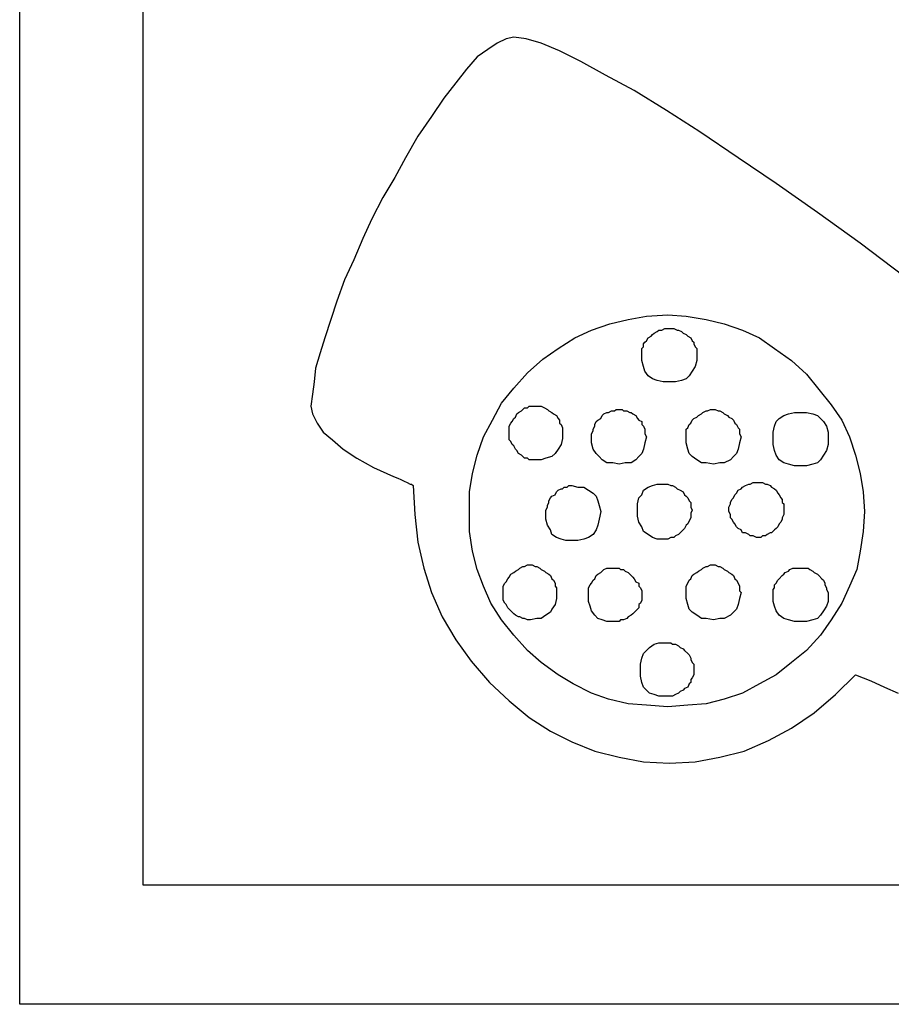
# Model space of a CAD drawing. Extents: x 0.6 to 26.5, y -0.4 to 2.
# Tile 4 of 11: x 13.5 to 14.7, y -0.3 to 1. Entities that reach past the tile are written whole.
import ezdxf

# ---------------------------------------------------------------- set-up
doc = ezdxf.new("R2010")
doc.units = 0

msp = doc.modelspace()

# ---------------------------------------------------------------- linework, layer by layer
at = {"color": 0}
for p, q in [((13.54883, -0.294922, 0.5), (13.54883, 1.941406, 0.5)), ((13.70703, -0.142578, 0.5), (13.70703, 1.777344, 0.5)), ((14.16016, 0.935547, 0.5), (14.14844, 0.927734, 0.5)), ((14.17188, 0.941406, 0.5), (14.16016, 0.935547, 0.5)), ((14.18164, 0.943359, 0.5), (14.17188, 0.941406, 0.5)), ((14.19727, 0.941406, 0.5), (14.18164, 0.943359, 0.5)), ((14.2168, 0.935547, 0.5), (14.19727, 0.941406, 0.5)), ((14.24023, 0.925781, 0.5), (14.2168, 0.935547, 0.5)), ((14.14844, 0.927734, 0.5), (14.13477, 0.917969, 0.5)), ((14.26758, 0.912109, 0.5), (14.24023, 0.925781, 0.5)), ((14.13477, 0.917969, 0.5), (14.12109, 0.902344, 0.5)), ((14.29883, 0.894531, 0.5), (14.26758, 0.912109, 0.5)), ((14.12109, 0.902344, 0.5), (14.10742, 0.884766, 0.5)), ((14.10742, 0.884766, 0.5), (14.0918, 0.865234, 0.5)), ((14.33594, 0.875, 0.5), (14.29883, 0.894531, 0.5)), ((14.37695, 0.849609, 0.5), (14.33594, 0.875, 0.5)), ((14.0918, 0.865234, 0.5), (14.07617, 0.841797, 0.5)), ((14.41992, 0.822266, 0.5), (14.37695, 0.849609, 0.5)), ((14.07617, 0.841797, 0.5), (14.05859, 0.816406, 0.5)), ((14.46875, 0.789063, 0.5), (14.41992, 0.822266, 0.5)), ((14.05859, 0.816406, 0.5), (14.04297, 0.789063, 0.5)), ((14.04297, 0.789063, 0.5), (14.0293, 0.763672, 0.5)), ((14.51758, 0.755859, 0.5), (14.46875, 0.789063, 0.5)), ((14.0293, 0.763672, 0.5), (14.01367, 0.738281, 0.5)), ((14.57031, 0.71875, 0.5), (14.51758, 0.755859, 0.5)), ((14.01367, 0.738281, 0.5), (14, 0.710938, 0.5)), ((14.625, 0.679688, 0.5), (14.57031, 0.71875, 0.5)), ((14, 0.710938, 0.5), (13.98828, 0.685547, 0.5)), ((13.98828, 0.685547, 0.5), (13.97656, 0.658203, 0.5)), ((14.68164, 0.636719, 0.5), (14.625, 0.679688, 0.5)), ((13.97656, 0.658203, 0.5), (13.96484, 0.632813, 0.5)), ((13.96484, 0.632813, 0.5), (13.95508, 0.605469, 0.5)), ((13.95508, 0.605469, 0.5), (13.94727, 0.582031, 0.5)), ((13.94727, 0.582031, 0.5), (13.93945, 0.558594, 0.5)), ((14.30469, 0.576172, 0.5), (14.32813, 0.582031, 0.5)), ((14.32813, 0.582031, 0.5), (14.35156, 0.585938, 0.5)), ((14.35156, 0.585938, 0.5), (14.37891, 0.587891, 0.5)), ((14.37891, 0.587891, 0.5), (14.40234, 0.585938, 0.5)), ((14.40234, 0.585938, 0.5), (14.42773, 0.582031, 0.5)), ((14.42773, 0.582031, 0.5), (14.45117, 0.576172, 0.5)), ((14.25977, 0.558594, 0.5), (14.28125, 0.568359, 0.5)), ((14.28125, 0.568359, 0.5), (14.30469, 0.576172, 0.5)), ((14.36523, 0.566406, 0.5), (14.36719, 0.568359, 0.5)), ((14.36719, 0.568359, 0.5), (14.37109, 0.568359, 0.5)), ((14.37109, 0.568359, 0.5), (14.375, 0.570313, 0.5)), ((14.375, 0.570313, 0.5), (14.37695, 0.570313, 0.5)), ((14.37695, 0.570313, 0.5), (14.38086, 0.570313, 0.5)), ((14.38086, 0.570313, 0.5), (14.38477, 0.570313, 0.5)), ((14.38477, 0.570313, 0.5), (14.38672, 0.570313, 0.5)), ((14.38672, 0.570313, 0.5), (14.39063, 0.568359, 0.5)), ((14.39063, 0.568359, 0.5), (14.39258, 0.568359, 0.5)), ((14.39258, 0.568359, 0.5), (14.39648, 0.566406, 0.5)), ((14.45117, 0.576172, 0.5), (14.47461, 0.568359, 0.5)), ((14.47461, 0.568359, 0.5), (14.49609, 0.558594, 0.5)), ((13.93945, 0.558594, 0.5), (13.93359, 0.539063, 0.5)), ((14.23828, 0.544922, 0.5), (14.25977, 0.558594, 0.5)), ((14.34961, 0.552734, 0.5), (14.35156, 0.554688, 0.5)), ((14.35156, 0.554688, 0.5), (14.35352, 0.558594, 0.5)), ((14.35352, 0.558594, 0.5), (14.35742, 0.560547, 0.5)), ((14.35742, 0.560547, 0.5), (14.35938, 0.5625, 0.5)), ((14.35938, 0.5625, 0.5), (14.36133, 0.564453, 0.5)), ((14.36133, 0.564453, 0.5), (14.36523, 0.566406, 0.5)), ((14.39648, 0.566406, 0.5), (14.39844, 0.564453, 0.5)), ((14.39844, 0.564453, 0.5), (14.40234, 0.5625, 0.5)), ((14.40234, 0.5625, 0.5), (14.4043, 0.560547, 0.5)), ((14.4043, 0.560547, 0.5), (14.4082, 0.558594, 0.5)), ((14.4082, 0.558594, 0.5), (14.41016, 0.554688, 0.5)), ((14.41016, 0.554688, 0.5), (14.41211, 0.552734, 0.5)), ((14.49609, 0.558594, 0.5), (14.51563, 0.544922, 0.5)), ((14.21875, 0.53125, 0.5), (14.23828, 0.544922, 0.5)), ((14.3457, 0.544922, 0.5), (14.34766, 0.546875, 0.5)), ((14.3457, 0.541016, 0.5), (14.3457, 0.544922, 0.5)), ((14.34766, 0.550781, 0.5), (14.34961, 0.552734, 0.5)), ((14.34766, 0.546875, 0.5), (14.34766, 0.550781, 0.5)), ((14.41211, 0.552734, 0.5), (14.41211, 0.550781, 0.5)), ((14.41211, 0.550781, 0.5), (14.41406, 0.546875, 0.5)), ((14.41406, 0.546875, 0.5), (14.41602, 0.544922, 0.5)), ((14.41602, 0.544922, 0.5), (14.41602, 0.541016, 0.5)), ((14.51563, 0.544922, 0.5), (14.53711, 0.529297, 0.5)), ((13.93359, 0.539063, 0.5), (13.92773, 0.519531, 0.5)), ((14.19922, 0.513672, 0.5), (14.21875, 0.53125, 0.5)), ((14.3457, 0.539063, 0.5), (14.3457, 0.541016, 0.5)), ((14.3457, 0.529297, 0.5), (14.3457, 0.539063, 0.5)), ((14.41602, 0.541016, 0.5), (14.41602, 0.539063, 0.5)), ((14.41602, 0.539063, 0.5), (14.41602, 0.529297, 0.5)), ((13.92773, 0.519531, 0.5), (13.92578, 0.501953, 0.5)), ((14.34766, 0.521484, 0.5), (14.3457, 0.529297, 0.5)), ((14.34961, 0.515625, 0.5), (14.34766, 0.521484, 0.5)), ((14.41406, 0.521484, 0.5), (14.41016, 0.515625, 0.5)), ((14.41602, 0.529297, 0.5), (14.41406, 0.521484, 0.5)), ((14.53711, 0.529297, 0.5), (14.55664, 0.511719, 0.5)), ((14.18164, 0.494141, 0.5), (14.19922, 0.513672, 0.5)), ((14.35352, 0.509766, 0.5), (14.34961, 0.515625, 0.5)), ((14.35938, 0.505859, 0.5), (14.35352, 0.509766, 0.5)), ((14.36523, 0.503906, 0.5), (14.35938, 0.505859, 0.5)), ((14.40234, 0.505859, 0.5), (14.39648, 0.503906, 0.5)), ((14.40625, 0.509766, 0.5), (14.40234, 0.505859, 0.5)), ((14.41016, 0.515625, 0.5), (14.40625, 0.509766, 0.5)), ((14.55664, 0.511719, 0.5), (14.57227, 0.492188, 0.5)), ((13.92578, 0.501953, 0.5), (13.92383, 0.486328, 0.5)), ((14.16602, 0.474609, 0.5), (14.18164, 0.494141, 0.5)), ((14.37305, 0.501953, 0.5), (14.36523, 0.503906, 0.5)), ((14.38086, 0.501953, 0.5), (14.37305, 0.501953, 0.5)), ((14.38867, 0.501953, 0.5), (14.38086, 0.501953, 0.5)), ((14.39648, 0.503906, 0.5), (14.38867, 0.501953, 0.5)), ((14.57227, 0.492188, 0.5), (14.58789, 0.472656, 0.5)), ((13.92383, 0.486328, 0.5), (13.92188, 0.470703, 0.5)), ((13.92188, 0.470703, 0.5), (13.92383, 0.460938, 0.5)), ((14.1543, 0.453125, 0.5), (14.16602, 0.474609, 0.5)), ((14.19141, 0.464844, 0.5), (14.19336, 0.466797, 0.5)), ((14.19336, 0.466797, 0.5), (14.19531, 0.46875, 0.5)), ((14.19531, 0.46875, 0.5), (14.19922, 0.46875, 0.5)), ((14.19922, 0.46875, 0.5), (14.20117, 0.470703, 0.5)), ((14.20117, 0.470703, 0.5), (14.20508, 0.470703, 0.5)), ((14.20508, 0.470703, 0.5), (14.20703, 0.470703, 0.5)), ((14.20703, 0.470703, 0.5), (14.21094, 0.470703, 0.5)), ((14.21094, 0.470703, 0.5), (14.21484, 0.470703, 0.5)), ((14.21484, 0.470703, 0.5), (14.2168, 0.470703, 0.5)), ((14.2168, 0.470703, 0.5), (14.2207, 0.46875, 0.5)), ((14.2207, 0.46875, 0.5), (14.22461, 0.466797, 0.5)), ((14.22461, 0.466797, 0.5), (14.22656, 0.464844, 0.5)), ((14.31055, 0.464844, 0.5), (14.3125, 0.466797, 0.5)), ((14.3125, 0.466797, 0.5), (14.31641, 0.466797, 0.5)), ((14.31641, 0.466797, 0.5), (14.32031, 0.466797, 0.5)), ((14.32031, 0.466797, 0.5), (14.32227, 0.464844, 0.5)), ((14.42969, 0.464844, 0.5), (14.43359, 0.466797, 0.5)), ((14.43359, 0.466797, 0.5), (14.4375, 0.466797, 0.5)), ((14.4375, 0.466797, 0.5), (14.43945, 0.466797, 0.5)), ((14.43945, 0.466797, 0.5), (14.44336, 0.464844, 0.5)), ((14.58789, 0.472656, 0.5), (14.60156, 0.453125, 0.5)), ((13.92383, 0.460938, 0.5), (13.92969, 0.449219, 0.5)), ((14.17969, 0.451172, 0.5), (14.18164, 0.455078, 0.5)), ((14.18164, 0.455078, 0.5), (14.18359, 0.457031, 0.5)), ((14.18359, 0.457031, 0.5), (14.18555, 0.460938, 0.5)), ((14.18555, 0.460938, 0.5), (14.1875, 0.462891, 0.5)), ((14.1875, 0.462891, 0.5), (14.19141, 0.464844, 0.5)), ((14.22656, 0.464844, 0.5), (14.23047, 0.462891, 0.5)), ((14.23047, 0.462891, 0.5), (14.23242, 0.460938, 0.5)), ((14.23242, 0.460938, 0.5), (14.23633, 0.458984, 0.5)), ((14.23633, 0.458984, 0.5), (14.23828, 0.455078, 0.5)), ((14.23828, 0.455078, 0.5), (14.24023, 0.453125, 0.5)), ((14.28906, 0.453125, 0.5), (14.29297, 0.455078, 0.5)), ((14.29297, 0.455078, 0.5), (14.29492, 0.458984, 0.5)), ((14.29492, 0.458984, 0.5), (14.29688, 0.460938, 0.5)), ((14.29688, 0.460938, 0.5), (14.30078, 0.462891, 0.5)), ((14.30078, 0.462891, 0.5), (14.30273, 0.462891, 0.5)), ((14.30273, 0.462891, 0.5), (14.30664, 0.464844, 0.5)), ((14.30664, 0.464844, 0.5), (14.31055, 0.464844, 0.5)), ((14.32227, 0.464844, 0.5), (14.32617, 0.464844, 0.5)), ((14.32617, 0.464844, 0.5), (14.33008, 0.462891, 0.5)), ((14.33008, 0.462891, 0.5), (14.33203, 0.462891, 0.5)), ((14.33203, 0.462891, 0.5), (14.33398, 0.460938, 0.5)), ((14.33398, 0.460938, 0.5), (14.33789, 0.458984, 0.5)), ((14.33789, 0.458984, 0.5), (14.33984, 0.455078, 0.5)), ((14.33984, 0.455078, 0.5), (14.3418, 0.453125, 0.5)), ((14.41016, 0.453125, 0.5), (14.41211, 0.455078, 0.5)), ((14.41211, 0.455078, 0.5), (14.41602, 0.457031, 0.5)), ((14.41602, 0.457031, 0.5), (14.41797, 0.458984, 0.5)), ((14.41797, 0.458984, 0.5), (14.42188, 0.460938, 0.5)), ((14.42188, 0.460938, 0.5), (14.42383, 0.462891, 0.5)), ((14.42383, 0.462891, 0.5), (14.42773, 0.464844, 0.5)), ((14.42773, 0.464844, 0.5), (14.42969, 0.464844, 0.5)), ((14.44336, 0.464844, 0.5), (14.44531, 0.464844, 0.5)), ((14.44531, 0.464844, 0.5), (14.44922, 0.462891, 0.5)), ((14.44922, 0.462891, 0.5), (14.45117, 0.460938, 0.5)), ((14.45117, 0.460938, 0.5), (14.45508, 0.458984, 0.5)), ((14.45508, 0.458984, 0.5), (14.45703, 0.457031, 0.5)), ((14.45703, 0.457031, 0.5), (14.46094, 0.455078, 0.5)), ((14.46094, 0.455078, 0.5), (14.46289, 0.453125, 0.5)), ((14.51758, 0.451172, 0.5), (14.52148, 0.455078, 0.5)), ((14.52148, 0.455078, 0.5), (14.52734, 0.458984, 0.5)), ((14.52734, 0.458984, 0.5), (14.5332, 0.460938, 0.5)), ((14.5332, 0.460938, 0.5), (14.54102, 0.462891, 0.5)), ((14.54102, 0.462891, 0.5), (14.54883, 0.462891, 0.5)), ((14.54883, 0.462891, 0.5), (14.55664, 0.462891, 0.5)), ((14.55664, 0.462891, 0.5), (14.56445, 0.460938, 0.5)), ((14.56445, 0.460938, 0.5), (14.57031, 0.458984, 0.5)), ((14.57031, 0.458984, 0.5), (14.57422, 0.455078, 0.5)), ((14.57422, 0.455078, 0.5), (14.57813, 0.451172, 0.5)), ((13.92969, 0.449219, 0.5), (13.9375, 0.4375, 0.5)), ((14.14258, 0.431641, 0.5), (14.1543, 0.453125, 0.5)), ((14.17578, 0.445313, 0.5), (14.17773, 0.449219, 0.5)), ((14.17578, 0.443359, 0.5), (14.17578, 0.445313, 0.5)), ((14.17578, 0.439453, 0.5), (14.17578, 0.443359, 0.5)), ((14.17773, 0.449219, 0.5), (14.17969, 0.451172, 0.5)), ((14.24023, 0.453125, 0.5), (14.24023, 0.449219, 0.5)), ((14.24023, 0.449219, 0.5), (14.24219, 0.447266, 0.5)), ((14.24219, 0.447266, 0.5), (14.24414, 0.443359, 0.5)), ((14.24414, 0.443359, 0.5), (14.24414, 0.441406, 0.5)), ((14.24414, 0.441406, 0.5), (14.24414, 0.4375, 0.5)), ((14.2832, 0.441406, 0.5), (14.28516, 0.445313, 0.5)), ((14.2832, 0.439453, 0.5), (14.2832, 0.441406, 0.5)), ((14.28516, 0.447266, 0.5), (14.28711, 0.451172, 0.5)), ((14.28516, 0.445313, 0.5), (14.28516, 0.447266, 0.5)), ((14.28711, 0.451172, 0.5), (14.28906, 0.453125, 0.5)), ((14.3418, 0.453125, 0.5), (14.3457, 0.451172, 0.5)), ((14.3457, 0.451172, 0.5), (14.3457, 0.447266, 0.5)), ((14.3457, 0.447266, 0.5), (14.34766, 0.445313, 0.5)), ((14.34766, 0.445313, 0.5), (14.34961, 0.441406, 0.5)), ((14.34961, 0.441406, 0.5), (14.34961, 0.439453, 0.5)), ((14.40234, 0.441406, 0.5), (14.4043, 0.443359, 0.5)), ((14.40234, 0.4375, 0.5), (14.40234, 0.441406, 0.5)), ((14.4043, 0.443359, 0.5), (14.40625, 0.447266, 0.5)), ((14.40625, 0.447266, 0.5), (14.4082, 0.449219, 0.5)), ((14.4082, 0.449219, 0.5), (14.41016, 0.453125, 0.5)), ((14.46289, 0.453125, 0.5), (14.46484, 0.449219, 0.5)), ((14.46484, 0.449219, 0.5), (14.4668, 0.447266, 0.5)), ((14.4668, 0.447266, 0.5), (14.46875, 0.443359, 0.5)), ((14.46875, 0.443359, 0.5), (14.4707, 0.441406, 0.5)), ((14.4707, 0.441406, 0.5), (14.4707, 0.4375, 0.5)), ((14.51367, 0.4375, 0.5), (14.51563, 0.445313, 0.5)), ((14.51563, 0.445313, 0.5), (14.51758, 0.451172, 0.5)), ((14.57813, 0.451172, 0.5), (14.58203, 0.445313, 0.5)), ((14.58203, 0.445313, 0.5), (14.58398, 0.4375, 0.5)), ((14.60156, 0.453125, 0.5), (14.61133, 0.431641, 0.5)), ((13.9375, 0.4375, 0.5), (13.94922, 0.427734, 0.5)), ((14.13477, 0.408203, 0.5), (14.14258, 0.431641, 0.5)), ((14.17578, 0.4375, 0.5), (14.17578, 0.439453, 0.5)), ((14.17578, 0.433594, 0.5), (14.17578, 0.4375, 0.5)), ((14.17578, 0.431641, 0.5), (14.17578, 0.433594, 0.5)), ((14.17578, 0.427734, 0.5), (14.17578, 0.431641, 0.5)), ((14.24414, 0.429688, 0.5), (14.24219, 0.421875, 0.5)), ((14.24414, 0.4375, 0.5), (14.24414, 0.429688, 0.5)), ((14.28125, 0.435547, 0.5), (14.2832, 0.439453, 0.5)), ((14.28125, 0.431641, 0.5), (14.28125, 0.435547, 0.5)), ((14.28125, 0.423828, 0.5), (14.28125, 0.431641, 0.5)), ((14.34961, 0.439453, 0.5), (14.34961, 0.435547, 0.5)), ((14.34961, 0.435547, 0.5), (14.35156, 0.431641, 0.5)), ((14.35156, 0.431641, 0.5), (14.34961, 0.423828, 0.5)), ((14.40234, 0.435547, 0.5), (14.40234, 0.4375, 0.5)), ((14.40234, 0.431641, 0.5), (14.40234, 0.435547, 0.5)), ((14.40234, 0.423828, 0.5), (14.40234, 0.431641, 0.5)), ((14.4707, 0.4375, 0.5), (14.4707, 0.435547, 0.5)), ((14.4707, 0.435547, 0.5), (14.47266, 0.431641, 0.5)), ((14.47266, 0.431641, 0.5), (14.4707, 0.423828, 0.5)), ((14.51367, 0.429688, 0.5), (14.51367, 0.4375, 0.5)), ((14.51367, 0.421875, 0.5), (14.51367, 0.429688, 0.5)), ((14.58398, 0.4375, 0.5), (14.58398, 0.429688, 0.5)), ((14.58398, 0.429688, 0.5), (14.58398, 0.421875, 0.5)), ((14.61133, 0.431641, 0.5), (14.61914, 0.408203, 0.5)), ((13.94922, 0.427734, 0.5), (13.96289, 0.416016, 0.5)), ((13.96289, 0.416016, 0.5), (13.98047, 0.404297, 0.5)), ((14.17773, 0.425781, 0.5), (14.17578, 0.427734, 0.5)), ((14.17969, 0.421875, 0.5), (14.17773, 0.425781, 0.5)), ((14.18164, 0.419922, 0.5), (14.17969, 0.421875, 0.5)), ((14.18359, 0.416016, 0.5), (14.18164, 0.419922, 0.5)), ((14.18555, 0.414063, 0.5), (14.18359, 0.416016, 0.5)), ((14.23828, 0.416016, 0.5), (14.23438, 0.410156, 0.5)), ((14.24219, 0.421875, 0.5), (14.23828, 0.416016, 0.5)), ((14.2832, 0.416016, 0.5), (14.28125, 0.423828, 0.5)), ((14.28711, 0.410156, 0.5), (14.2832, 0.416016, 0.5)), ((14.34766, 0.416016, 0.5), (14.3457, 0.410156, 0.5)), ((14.34961, 0.423828, 0.5), (14.34766, 0.416016, 0.5)), ((14.4043, 0.416016, 0.5), (14.40234, 0.423828, 0.5)), ((14.40625, 0.410156, 0.5), (14.4043, 0.416016, 0.5)), ((14.46875, 0.416016, 0.5), (14.4668, 0.410156, 0.5)), ((14.4707, 0.423828, 0.5), (14.46875, 0.416016, 0.5)), ((14.51563, 0.414063, 0.5), (14.51367, 0.421875, 0.5)), ((14.58398, 0.421875, 0.5), (14.58203, 0.414063, 0.5)), ((13.98047, 0.404297, 0.5), (14.00195, 0.392578, 0.5)), ((14.12891, 0.384766, 0.5), (14.13477, 0.408203, 0.5)), ((14.1875, 0.410156, 0.5), (14.18555, 0.414063, 0.5)), ((14.19141, 0.408203, 0.5), (14.1875, 0.410156, 0.5)), ((14.19336, 0.40625, 0.5), (14.19141, 0.408203, 0.5)), ((14.19531, 0.404297, 0.5), (14.19336, 0.40625, 0.5)), ((14.19922, 0.404297, 0.5), (14.19531, 0.404297, 0.5)), ((14.20117, 0.402344, 0.5), (14.19922, 0.404297, 0.5)), ((14.22266, 0.404297, 0.5), (14.2168, 0.402344, 0.5)), ((14.23047, 0.40625, 0.5), (14.22266, 0.404297, 0.5)), ((14.23438, 0.410156, 0.5), (14.23047, 0.40625, 0.5)), ((14.29102, 0.40625, 0.5), (14.28711, 0.410156, 0.5)), ((14.29492, 0.402344, 0.5), (14.29102, 0.40625, 0.5)), ((14.3418, 0.40625, 0.5), (14.33789, 0.402344, 0.5)), ((14.3457, 0.410156, 0.5), (14.3418, 0.40625, 0.5)), ((14.41016, 0.40625, 0.5), (14.40625, 0.410156, 0.5)), ((14.41602, 0.402344, 0.5), (14.41016, 0.40625, 0.5)), ((14.46289, 0.40625, 0.5), (14.45898, 0.402344, 0.5)), ((14.4668, 0.410156, 0.5), (14.46289, 0.40625, 0.5)), ((14.51758, 0.408203, 0.5), (14.51563, 0.414063, 0.5)), ((14.52148, 0.402344, 0.5), (14.51758, 0.408203, 0.5)), ((14.57813, 0.408203, 0.5), (14.57422, 0.402344, 0.5)), ((14.58203, 0.414063, 0.5), (14.57813, 0.408203, 0.5)), ((14.61914, 0.408203, 0.5), (14.625, 0.384766, 0.5)), ((14.00195, 0.392578, 0.5), (14.02734, 0.380859, 0.5)), ((14.20508, 0.402344, 0.5), (14.20117, 0.402344, 0.5)), ((14.20703, 0.402344, 0.5), (14.20508, 0.402344, 0.5)), ((14.2168, 0.402344, 0.5), (14.20703, 0.402344, 0.5)), ((14.30078, 0.398438, 0.5), (14.29492, 0.402344, 0.5)), ((14.30859, 0.398438, 0.5), (14.30078, 0.398438, 0.5)), ((14.31641, 0.396484, 0.5), (14.30859, 0.398438, 0.5)), ((14.32422, 0.398438, 0.5), (14.31641, 0.396484, 0.5)), ((14.33203, 0.398438, 0.5), (14.32422, 0.398438, 0.5)), ((14.33789, 0.402344, 0.5), (14.33203, 0.398438, 0.5)), ((14.42188, 0.398438, 0.5), (14.41602, 0.402344, 0.5)), ((14.42773, 0.398438, 0.5), (14.42188, 0.398438, 0.5)), ((14.4375, 0.396484, 0.5), (14.42773, 0.398438, 0.5)), ((14.44531, 0.398438, 0.5), (14.4375, 0.396484, 0.5)), ((14.45117, 0.398438, 0.5), (14.44531, 0.398438, 0.5)), ((14.45898, 0.402344, 0.5), (14.45117, 0.398438, 0.5)), ((14.52734, 0.398438, 0.5), (14.52148, 0.402344, 0.5)), ((14.5332, 0.396484, 0.5), (14.52734, 0.398438, 0.5)), ((14.54102, 0.394531, 0.5), (14.5332, 0.396484, 0.5)), ((14.54883, 0.394531, 0.5), (14.54102, 0.394531, 0.5)), ((14.55664, 0.394531, 0.5), (14.54883, 0.394531, 0.5)), ((14.56445, 0.396484, 0.5), (14.55664, 0.394531, 0.5)), ((14.57031, 0.398438, 0.5), (14.56445, 0.396484, 0.5)), ((14.57422, 0.402344, 0.5), (14.57031, 0.398438, 0.5)), ((14.02734, 0.380859, 0.5), (14.0332, 0.378906, 0.5)), ((14.0332, 0.378906, 0.5), (14.03711, 0.376953, 0.5)), ((14.125, 0.361328, 0.5), (14.12891, 0.384766, 0.5)), ((14.625, 0.384766, 0.5), (14.62891, 0.361328, 0.5)), ((14.03711, 0.376953, 0.5), (14.04102, 0.375, 0.5)), ((14.04102, 0.375, 0.5), (14.04492, 0.373047, 0.5)), ((14.04492, 0.373047, 0.5), (14.04883, 0.371094, 0.5)), ((14.04883, 0.371094, 0.5), (14.05078, 0.371094, 0.5)), ((14.05078, 0.371094, 0.5), (14.05273, 0.369141, 0.5)), ((14.05273, 0.369141, 0.5), (14.05469, 0.332031, 0.5)), ((14.05273, 0.369141, 0.5), (14.05273, 0.369141, 0.5)), ((14.24414, 0.365234, 0.5), (14.24609, 0.367188, 0.5)), ((14.24609, 0.367188, 0.5), (14.25, 0.367188, 0.5)), ((14.25, 0.367188, 0.5), (14.25195, 0.369141, 0.5)), ((14.25195, 0.369141, 0.5), (14.25586, 0.369141, 0.5)), ((14.25586, 0.369141, 0.5), (14.26367, 0.367188, 0.5)), ((14.26367, 0.367188, 0.5), (14.27148, 0.367188, 0.5)), ((14.27148, 0.367188, 0.5), (14.27734, 0.363281, 0.5)), ((14.34766, 0.363281, 0.5), (14.35352, 0.367188, 0.5)), ((14.35352, 0.367188, 0.5), (14.35938, 0.369141, 0.5)), ((14.35938, 0.369141, 0.5), (14.36523, 0.371094, 0.5)), ((14.36523, 0.371094, 0.5), (14.37305, 0.371094, 0.5)), ((14.37305, 0.371094, 0.5), (14.37695, 0.371094, 0.5)), ((14.37695, 0.371094, 0.5), (14.37891, 0.371094, 0.5)), ((14.37891, 0.371094, 0.5), (14.38281, 0.369141, 0.5)), ((14.38281, 0.369141, 0.5), (14.38477, 0.369141, 0.5)), ((14.38477, 0.369141, 0.5), (14.38867, 0.367188, 0.5)), ((14.38867, 0.367188, 0.5), (14.39063, 0.365234, 0.5)), ((14.47266, 0.365234, 0.5), (14.47461, 0.367188, 0.5)), ((14.47461, 0.367188, 0.5), (14.47852, 0.369141, 0.5)), ((14.47852, 0.369141, 0.5), (14.48242, 0.371094, 0.5)), ((14.48242, 0.371094, 0.5), (14.48438, 0.371094, 0.5)), ((14.48438, 0.371094, 0.5), (14.48828, 0.373047, 0.5)), ((14.48828, 0.373047, 0.5), (14.49219, 0.373047, 0.5)), ((14.49219, 0.373047, 0.5), (14.49609, 0.373047, 0.5)), ((14.49609, 0.373047, 0.5), (14.49805, 0.373047, 0.5)), ((14.49805, 0.373047, 0.5), (14.5, 0.373047, 0.5)), ((14.5, 0.373047, 0.5), (14.50391, 0.371094, 0.5)), ((14.50391, 0.371094, 0.5), (14.50586, 0.371094, 0.5)), ((14.50586, 0.371094, 0.5), (14.50977, 0.369141, 0.5)), ((14.50977, 0.369141, 0.5), (14.51172, 0.367188, 0.5)), ((14.51172, 0.367188, 0.5), (14.51563, 0.365234, 0.5)), ((14.125, 0.335938, 0.5), (14.125, 0.361328, 0.5)), ((14.22656, 0.349609, 0.5), (14.22852, 0.353516, 0.5)), ((14.22852, 0.353516, 0.5), (14.23047, 0.355469, 0.5)), ((14.23047, 0.355469, 0.5), (14.23438, 0.357422, 0.5)), ((14.23438, 0.357422, 0.5), (14.23633, 0.361328, 0.5)), ((14.23633, 0.361328, 0.5), (14.23828, 0.363281, 0.5)), ((14.23828, 0.363281, 0.5), (14.24219, 0.365234, 0.5)), ((14.24219, 0.365234, 0.5), (14.24414, 0.365234, 0.5)), ((14.27734, 0.363281, 0.5), (14.2832, 0.359375, 0.5)), ((14.2832, 0.359375, 0.5), (14.28711, 0.355469, 0.5)), ((14.28711, 0.355469, 0.5), (14.28906, 0.349609, 0.5)), ((14.33984, 0.345703, 0.5), (14.3418, 0.353516, 0.5)), ((14.3418, 0.353516, 0.5), (14.3457, 0.357422, 0.5)), ((14.3457, 0.357422, 0.5), (14.34766, 0.363281, 0.5)), ((14.39063, 0.365234, 0.5), (14.39453, 0.363281, 0.5)), ((14.39453, 0.363281, 0.5), (14.39844, 0.361328, 0.5)), ((14.39844, 0.361328, 0.5), (14.40039, 0.357422, 0.5)), ((14.40039, 0.357422, 0.5), (14.40234, 0.355469, 0.5)), ((14.40234, 0.355469, 0.5), (14.4043, 0.353516, 0.5)), ((14.4043, 0.353516, 0.5), (14.40625, 0.349609, 0.5)), ((14.46094, 0.351563, 0.5), (14.46289, 0.353516, 0.5)), ((14.46289, 0.353516, 0.5), (14.46484, 0.357422, 0.5)), ((14.46484, 0.357422, 0.5), (14.4668, 0.359375, 0.5)), ((14.4668, 0.359375, 0.5), (14.46875, 0.363281, 0.5)), ((14.46875, 0.363281, 0.5), (14.47266, 0.365234, 0.5)), ((14.51563, 0.365234, 0.5), (14.51758, 0.363281, 0.5)), ((14.51758, 0.363281, 0.5), (14.51953, 0.359375, 0.5)), ((14.51953, 0.359375, 0.5), (14.52148, 0.357422, 0.5)), ((14.52148, 0.357422, 0.5), (14.52344, 0.353516, 0.5)), ((14.52344, 0.353516, 0.5), (14.52539, 0.351563, 0.5)), ((14.62891, 0.361328, 0.5), (14.63086, 0.335938, 0.5)), ((14.22266, 0.337891, 0.5), (14.22461, 0.341797, 0.5)), ((14.22461, 0.34375, 0.5), (14.22656, 0.347656, 0.5)), ((14.22461, 0.341797, 0.5), (14.22461, 0.34375, 0.5)), ((14.22656, 0.347656, 0.5), (14.22656, 0.349609, 0.5)), ((14.28906, 0.349609, 0.5), (14.29102, 0.34375, 0.5)), ((14.29102, 0.34375, 0.5), (14.29297, 0.335938, 0.5)), ((14.33984, 0.337891, 0.5), (14.33984, 0.345703, 0.5)), ((14.40625, 0.349609, 0.5), (14.4082, 0.347656, 0.5)), ((14.4082, 0.347656, 0.5), (14.4082, 0.34375, 0.5)), ((14.4082, 0.34375, 0.5), (14.4082, 0.341797, 0.5)), ((14.4082, 0.341797, 0.5), (14.41016, 0.337891, 0.5)), ((14.45703, 0.341797, 0.5), (14.45898, 0.345703, 0.5)), ((14.45703, 0.337891, 0.5), (14.45703, 0.341797, 0.5)), ((14.45898, 0.347656, 0.5), (14.46094, 0.351563, 0.5)), ((14.45898, 0.345703, 0.5), (14.45898, 0.347656, 0.5)), ((14.52539, 0.351563, 0.5), (14.52539, 0.347656, 0.5)), ((14.52539, 0.347656, 0.5), (14.52734, 0.345703, 0.5)), ((14.52734, 0.345703, 0.5), (14.52734, 0.341797, 0.5)), ((14.52734, 0.341797, 0.5), (14.52734, 0.337891, 0.5)), ((14.05469, 0.332031, 0.5), (14.05859, 0.296875, 0.5)), ((14.125, 0.310547, 0.5), (14.125, 0.335938, 0.5)), ((14.22266, 0.335938, 0.5), (14.22266, 0.337891, 0.5)), ((14.22266, 0.326172, 0.5), (14.22266, 0.335938, 0.5)), ((14.29297, 0.335938, 0.5), (14.29102, 0.326172, 0.5)), ((14.33984, 0.330078, 0.5), (14.33984, 0.337891, 0.5)), ((14.3418, 0.322266, 0.5), (14.33984, 0.330078, 0.5)), ((14.4082, 0.328125, 0.5), (14.40625, 0.324219, 0.5)), ((14.41016, 0.337891, 0.5), (14.4082, 0.333984, 0.5)), ((14.4082, 0.333984, 0.5), (14.4082, 0.330078, 0.5)), ((14.4082, 0.330078, 0.5), (14.4082, 0.328125, 0.5)), ((14.45703, 0.335938, 0.5), (14.45703, 0.337891, 0.5)), ((14.45898, 0.332031, 0.5), (14.45703, 0.335938, 0.5)), ((14.45898, 0.328125, 0.5), (14.45898, 0.332031, 0.5)), ((14.46094, 0.326172, 0.5), (14.45898, 0.328125, 0.5)), ((14.52734, 0.332031, 0.5), (14.52539, 0.328125, 0.5)), ((14.52539, 0.328125, 0.5), (14.52539, 0.326172, 0.5)), ((14.52734, 0.337891, 0.5), (14.52734, 0.335938, 0.5)), ((14.52734, 0.335938, 0.5), (14.52734, 0.332031, 0.5)), ((14.63086, 0.335938, 0.5), (14.62891, 0.310547, 0.5)), ((14.22461, 0.318359, 0.5), (14.22266, 0.326172, 0.5)), ((14.22852, 0.3125, 0.5), (14.22461, 0.318359, 0.5)), ((14.28906, 0.318359, 0.5), (14.28711, 0.3125, 0.5)), ((14.29102, 0.326172, 0.5), (14.28906, 0.318359, 0.5)), ((14.3457, 0.316406, 0.5), (14.3418, 0.322266, 0.5)), ((14.34766, 0.310547, 0.5), (14.3457, 0.316406, 0.5)), ((14.40234, 0.318359, 0.5), (14.40039, 0.314453, 0.5)), ((14.4043, 0.320313, 0.5), (14.40234, 0.318359, 0.5)), ((14.40625, 0.324219, 0.5), (14.4043, 0.320313, 0.5)), ((14.46289, 0.322266, 0.5), (14.46094, 0.326172, 0.5)), ((14.46484, 0.320313, 0.5), (14.46289, 0.322266, 0.5)), ((14.4668, 0.316406, 0.5), (14.46484, 0.320313, 0.5)), ((14.46875, 0.314453, 0.5), (14.4668, 0.316406, 0.5)), ((14.51953, 0.316406, 0.5), (14.51758, 0.314453, 0.5)), ((14.52148, 0.320313, 0.5), (14.51953, 0.316406, 0.5)), ((14.52344, 0.322266, 0.5), (14.52148, 0.320313, 0.5)), ((14.52539, 0.326172, 0.5), (14.52344, 0.322266, 0.5)), ((14.12891, 0.285156, 0.5), (14.125, 0.310547, 0.5)), ((14.23047, 0.306641, 0.5), (14.22852, 0.3125, 0.5)), ((14.23633, 0.302734, 0.5), (14.23047, 0.306641, 0.5)), ((14.24219, 0.300781, 0.5), (14.23633, 0.302734, 0.5)), ((14.27734, 0.302734, 0.5), (14.27148, 0.300781, 0.5)), ((14.2832, 0.306641, 0.5), (14.27734, 0.302734, 0.5)), ((14.28711, 0.3125, 0.5), (14.2832, 0.306641, 0.5)), ((14.35352, 0.306641, 0.5), (14.34766, 0.310547, 0.5)), ((14.35938, 0.302734, 0.5), (14.35352, 0.306641, 0.5)), ((14.36523, 0.300781, 0.5), (14.35938, 0.302734, 0.5)), ((14.38281, 0.302734, 0.5), (14.37891, 0.300781, 0.5)), ((14.38672, 0.302734, 0.5), (14.38281, 0.302734, 0.5)), ((14.38867, 0.304688, 0.5), (14.38672, 0.302734, 0.5)), ((14.39258, 0.306641, 0.5), (14.38867, 0.304688, 0.5)), ((14.39453, 0.308594, 0.5), (14.39258, 0.306641, 0.5)), ((14.39844, 0.3125, 0.5), (14.39453, 0.308594, 0.5)), ((14.40039, 0.314453, 0.5), (14.39844, 0.3125, 0.5)), ((14.47266, 0.3125, 0.5), (14.46875, 0.314453, 0.5)), ((14.47461, 0.308594, 0.5), (14.47266, 0.3125, 0.5)), ((14.47852, 0.308594, 0.5), (14.47461, 0.308594, 0.5)), ((14.48242, 0.306641, 0.5), (14.47852, 0.308594, 0.5)), ((14.48438, 0.304688, 0.5), (14.48242, 0.306641, 0.5)), ((14.48828, 0.304688, 0.5), (14.48438, 0.304688, 0.5)), ((14.49219, 0.302734, 0.5), (14.48828, 0.304688, 0.5)), ((14.49609, 0.302734, 0.5), (14.49219, 0.302734, 0.5)), ((14.49805, 0.302734, 0.5), (14.49609, 0.302734, 0.5)), ((14.5, 0.304688, 0.5), (14.49805, 0.302734, 0.5)), ((14.50391, 0.304688, 0.5), (14.5, 0.304688, 0.5)), ((14.50586, 0.306641, 0.5), (14.50391, 0.304688, 0.5)), ((14.50977, 0.308594, 0.5), (14.50586, 0.306641, 0.5)), ((14.51172, 0.308594, 0.5), (14.50977, 0.308594, 0.5)), ((14.51563, 0.3125, 0.5), (14.51172, 0.308594, 0.5)), ((14.51758, 0.314453, 0.5), (14.51563, 0.3125, 0.5)), ((14.62891, 0.310547, 0.5), (14.625, 0.285156, 0.5)), ((14.05859, 0.296875, 0.5), (14.06641, 0.263672, 0.5)), ((14.24805, 0.298828, 0.5), (14.24219, 0.300781, 0.5)), ((14.25586, 0.298828, 0.5), (14.24805, 0.298828, 0.5)), ((14.26367, 0.298828, 0.5), (14.25586, 0.298828, 0.5)), ((14.27148, 0.300781, 0.5), (14.26367, 0.298828, 0.5)), ((14.37305, 0.300781, 0.5), (14.36523, 0.300781, 0.5)), ((14.37695, 0.300781, 0.5), (14.37305, 0.300781, 0.5)), ((14.37891, 0.300781, 0.5), (14.37695, 0.300781, 0.5)), ((14.13477, 0.261719, 0.5), (14.12891, 0.285156, 0.5)), ((14.625, 0.285156, 0.5), (14.62109, 0.261719, 0.5)), ((14.18945, 0.263672, 0.5), (14.19336, 0.265625, 0.5)), ((14.19336, 0.265625, 0.5), (14.19531, 0.265625, 0.5)), ((14.19531, 0.265625, 0.5), (14.19922, 0.267578, 0.5)), ((14.19922, 0.267578, 0.5), (14.20313, 0.267578, 0.5)), ((14.20313, 0.267578, 0.5), (14.20508, 0.267578, 0.5)), ((14.20508, 0.267578, 0.5), (14.20898, 0.265625, 0.5)), ((14.20898, 0.265625, 0.5), (14.21094, 0.265625, 0.5)), ((14.21094, 0.265625, 0.5), (14.21484, 0.263672, 0.5)), ((14.42383, 0.263672, 0.5), (14.42773, 0.265625, 0.5)), ((14.42773, 0.265625, 0.5), (14.42969, 0.265625, 0.5)), ((14.42969, 0.265625, 0.5), (14.43359, 0.267578, 0.5)), ((14.43359, 0.267578, 0.5), (14.4375, 0.267578, 0.5)), ((14.4375, 0.267578, 0.5), (14.43945, 0.267578, 0.5)), ((14.43945, 0.267578, 0.5), (14.44336, 0.265625, 0.5)), ((14.44336, 0.265625, 0.5), (14.44531, 0.265625, 0.5)), ((14.44531, 0.265625, 0.5), (14.44922, 0.263672, 0.5)), ((14.06641, 0.263672, 0.5), (14.07617, 0.232422, 0.5)), ((14.14258, 0.240234, 0.5), (14.13477, 0.261719, 0.5)), ((14.17578, 0.251953, 0.5), (14.17773, 0.255859, 0.5)), ((14.17773, 0.255859, 0.5), (14.18164, 0.257813, 0.5)), ((14.18164, 0.257813, 0.5), (14.18359, 0.259766, 0.5)), ((14.18359, 0.259766, 0.5), (14.1875, 0.261719, 0.5)), ((14.1875, 0.261719, 0.5), (14.18945, 0.263672, 0.5)), ((14.21484, 0.263672, 0.5), (14.2168, 0.261719, 0.5)), ((14.2168, 0.261719, 0.5), (14.2207, 0.259766, 0.5)), ((14.2207, 0.259766, 0.5), (14.22266, 0.257813, 0.5)), ((14.22266, 0.257813, 0.5), (14.22656, 0.255859, 0.5)), ((14.22656, 0.255859, 0.5), (14.22852, 0.253906, 0.5)), ((14.22852, 0.253906, 0.5), (14.23047, 0.25, 0.5)), ((14.28516, 0.25, 0.5), (14.28711, 0.253906, 0.5)), ((14.28711, 0.253906, 0.5), (14.28906, 0.255859, 0.5)), ((14.28906, 0.255859, 0.5), (14.29297, 0.257813, 0.5)), ((14.29297, 0.257813, 0.5), (14.29492, 0.259766, 0.5)), ((14.29492, 0.259766, 0.5), (14.29688, 0.261719, 0.5)), ((14.29688, 0.261719, 0.5), (14.30078, 0.263672, 0.5)), ((14.30078, 0.263672, 0.5), (14.30273, 0.263672, 0.5)), ((14.30273, 0.263672, 0.5), (14.30664, 0.263672, 0.5)), ((14.30664, 0.263672, 0.5), (14.30859, 0.263672, 0.5)), ((14.30859, 0.263672, 0.5), (14.3125, 0.263672, 0.5)), ((14.3125, 0.263672, 0.5), (14.31641, 0.263672, 0.5)), ((14.31641, 0.263672, 0.5), (14.31836, 0.261719, 0.5)), ((14.31836, 0.261719, 0.5), (14.32227, 0.261719, 0.5)), ((14.32227, 0.261719, 0.5), (14.32422, 0.259766, 0.5)), ((14.32422, 0.259766, 0.5), (14.32813, 0.257813, 0.5)), ((14.32813, 0.257813, 0.5), (14.33008, 0.255859, 0.5)), ((14.33008, 0.255859, 0.5), (14.33398, 0.251953, 0.5)), ((14.4082, 0.25, 0.5), (14.41016, 0.253906, 0.5)), ((14.41016, 0.253906, 0.5), (14.41211, 0.255859, 0.5)), ((14.41211, 0.255859, 0.5), (14.41602, 0.257813, 0.5)), ((14.41602, 0.257813, 0.5), (14.41797, 0.259766, 0.5)), ((14.41797, 0.259766, 0.5), (14.42188, 0.261719, 0.5)), ((14.42188, 0.261719, 0.5), (14.42383, 0.263672, 0.5)), ((14.44922, 0.263672, 0.5), (14.45117, 0.261719, 0.5)), ((14.45117, 0.261719, 0.5), (14.45508, 0.259766, 0.5)), ((14.45508, 0.259766, 0.5), (14.45703, 0.257813, 0.5)), ((14.45703, 0.257813, 0.5), (14.46094, 0.255859, 0.5)), ((14.46094, 0.255859, 0.5), (14.46289, 0.253906, 0.5)), ((14.46289, 0.253906, 0.5), (14.46484, 0.25, 0.5)), ((14.52148, 0.25, 0.5), (14.52539, 0.253906, 0.5)), ((14.52539, 0.253906, 0.5), (14.52734, 0.255859, 0.5)), ((14.52734, 0.255859, 0.5), (14.5293, 0.257813, 0.5)), ((14.5293, 0.257813, 0.5), (14.5332, 0.259766, 0.5)), ((14.5332, 0.259766, 0.5), (14.53516, 0.261719, 0.5)), ((14.53516, 0.261719, 0.5), (14.53906, 0.263672, 0.5)), ((14.53906, 0.263672, 0.5), (14.54297, 0.263672, 0.5)), ((14.54297, 0.263672, 0.5), (14.54492, 0.263672, 0.5)), ((14.54492, 0.263672, 0.5), (14.54883, 0.263672, 0.5)), ((14.54883, 0.263672, 0.5), (14.55078, 0.263672, 0.5)), ((14.55078, 0.263672, 0.5), (14.55469, 0.263672, 0.5)), ((14.55469, 0.263672, 0.5), (14.55859, 0.263672, 0.5)), ((14.55859, 0.263672, 0.5), (14.56055, 0.261719, 0.5)), ((14.56055, 0.261719, 0.5), (14.56445, 0.259766, 0.5)), ((14.56445, 0.259766, 0.5), (14.56641, 0.257813, 0.5)), ((14.56641, 0.257813, 0.5), (14.57031, 0.255859, 0.5)), ((14.57031, 0.255859, 0.5), (14.57227, 0.253906, 0.5)), ((14.57227, 0.253906, 0.5), (14.57617, 0.25, 0.5)), ((14.62109, 0.261719, 0.5), (14.61133, 0.240234, 0.5)), ((14.15234, 0.21875, 0.5), (14.14258, 0.240234, 0.5)), ((14.16797, 0.240234, 0.5), (14.16992, 0.244141, 0.5)), ((14.16797, 0.238281, 0.5), (14.16797, 0.240234, 0.5)), ((14.16992, 0.244141, 0.5), (14.17188, 0.246094, 0.5)), ((14.17188, 0.246094, 0.5), (14.17383, 0.25, 0.5)), ((14.17383, 0.25, 0.5), (14.17578, 0.251953, 0.5)), ((14.23047, 0.25, 0.5), (14.23242, 0.248047, 0.5)), ((14.23242, 0.248047, 0.5), (14.23438, 0.244141, 0.5)), ((14.23438, 0.244141, 0.5), (14.23438, 0.240234, 0.5)), ((14.23438, 0.240234, 0.5), (14.23633, 0.238281, 0.5)), ((14.27734, 0.238281, 0.5), (14.2793, 0.242188, 0.5)), ((14.2793, 0.242188, 0.5), (14.28125, 0.244141, 0.5)), ((14.28125, 0.244141, 0.5), (14.2832, 0.248047, 0.5)), ((14.2832, 0.248047, 0.5), (14.28516, 0.25, 0.5)), ((14.33398, 0.251953, 0.5), (14.33594, 0.25, 0.5)), ((14.33594, 0.25, 0.5), (14.33789, 0.246094, 0.5)), ((14.33789, 0.246094, 0.5), (14.3418, 0.244141, 0.5)), ((14.3418, 0.244141, 0.5), (14.3418, 0.240234, 0.5)), ((14.3418, 0.240234, 0.5), (14.34375, 0.238281, 0.5)), ((14.40234, 0.240234, 0.5), (14.4043, 0.244141, 0.5)), ((14.40234, 0.238281, 0.5), (14.40234, 0.240234, 0.5)), ((14.4043, 0.244141, 0.5), (14.40625, 0.248047, 0.5)), ((14.40625, 0.248047, 0.5), (14.4082, 0.25, 0.5)), ((14.46484, 0.25, 0.5), (14.4668, 0.248047, 0.5)), ((14.4668, 0.248047, 0.5), (14.46875, 0.244141, 0.5)), ((14.46875, 0.244141, 0.5), (14.4707, 0.240234, 0.5)), ((14.4707, 0.240234, 0.5), (14.4707, 0.238281, 0.5)), ((14.51563, 0.242188, 0.5), (14.51758, 0.244141, 0.5)), ((14.51563, 0.238281, 0.5), (14.51563, 0.242188, 0.5)), ((14.51758, 0.244141, 0.5), (14.51953, 0.248047, 0.5)), ((14.51953, 0.248047, 0.5), (14.52148, 0.25, 0.5)), ((14.57617, 0.25, 0.5), (14.57813, 0.248047, 0.5)), ((14.57813, 0.248047, 0.5), (14.58008, 0.244141, 0.5)), ((14.58008, 0.244141, 0.5), (14.58008, 0.242188, 0.5)), ((14.58008, 0.242188, 0.5), (14.58203, 0.238281, 0.5)), ((14.61133, 0.240234, 0.5), (14.60156, 0.21875, 0.5)), ((14.07617, 0.232422, 0.5), (14.08984, 0.201172, 0.5)), ((14.16797, 0.234375, 0.5), (14.16797, 0.238281, 0.5)), ((14.16797, 0.232422, 0.5), (14.16797, 0.234375, 0.5)), ((14.16797, 0.228516, 0.5), (14.16797, 0.232422, 0.5)), ((14.16797, 0.224609, 0.5), (14.16797, 0.228516, 0.5)), ((14.23633, 0.238281, 0.5), (14.23633, 0.234375, 0.5)), ((14.23633, 0.234375, 0.5), (14.23633, 0.232422, 0.5)), ((14.23633, 0.232422, 0.5), (14.23633, 0.224609, 0.5)), ((14.27734, 0.236328, 0.5), (14.27734, 0.238281, 0.5)), ((14.27734, 0.232422, 0.5), (14.27734, 0.236328, 0.5)), ((14.27734, 0.228516, 0.5), (14.27734, 0.232422, 0.5)), ((14.27734, 0.220703, 0.5), (14.27734, 0.228516, 0.5)), ((14.34375, 0.238281, 0.5), (14.3457, 0.234375, 0.5)), ((14.3457, 0.234375, 0.5), (14.3457, 0.232422, 0.5)), ((14.3457, 0.232422, 0.5), (14.3457, 0.228516, 0.5)), ((14.3457, 0.228516, 0.5), (14.3457, 0.226563, 0.5)), ((14.40234, 0.234375, 0.5), (14.40234, 0.238281, 0.5)), ((14.40234, 0.232422, 0.5), (14.40234, 0.234375, 0.5)), ((14.40234, 0.224609, 0.5), (14.40234, 0.232422, 0.5)), ((14.4707, 0.238281, 0.5), (14.4707, 0.234375, 0.5)), ((14.4707, 0.234375, 0.5), (14.47266, 0.232422, 0.5)), ((14.47266, 0.232422, 0.5), (14.4707, 0.224609, 0.5)), ((14.51367, 0.236328, 0.5), (14.51563, 0.238281, 0.5)), ((14.51367, 0.232422, 0.5), (14.51367, 0.236328, 0.5)), ((14.51367, 0.228516, 0.5), (14.51367, 0.232422, 0.5)), ((14.51367, 0.220703, 0.5), (14.51367, 0.228516, 0.5)), ((14.58203, 0.238281, 0.5), (14.58203, 0.236328, 0.5)), ((14.58203, 0.236328, 0.5), (14.58398, 0.232422, 0.5)), ((14.58398, 0.232422, 0.5), (14.58398, 0.228516, 0.5)), ((14.58398, 0.228516, 0.5), (14.58398, 0.220703, 0.5)), ((14.16602, 0.197266, 0.5), (14.15234, 0.21875, 0.5)), ((14.16797, 0.222656, 0.5), (14.16797, 0.224609, 0.5)), ((14.16992, 0.21875, 0.5), (14.16797, 0.222656, 0.5)), ((14.17188, 0.216797, 0.5), (14.16992, 0.21875, 0.5)), ((14.17383, 0.212891, 0.5), (14.17188, 0.216797, 0.5)), ((14.23438, 0.216797, 0.5), (14.23047, 0.210938, 0.5)), ((14.23633, 0.224609, 0.5), (14.23438, 0.216797, 0.5)), ((14.2793, 0.214844, 0.5), (14.27734, 0.220703, 0.5)), ((14.28125, 0.208984, 0.5), (14.2793, 0.214844, 0.5)), ((14.34375, 0.21875, 0.5), (14.3418, 0.216797, 0.5)), ((14.3418, 0.216797, 0.5), (14.3418, 0.212891, 0.5)), ((14.3457, 0.222656, 0.5), (14.34375, 0.21875, 0.5)), ((14.3457, 0.226563, 0.5), (14.3457, 0.222656, 0.5)), ((14.4043, 0.216797, 0.5), (14.40234, 0.224609, 0.5)), ((14.40625, 0.210938, 0.5), (14.4043, 0.216797, 0.5)), ((14.46875, 0.216797, 0.5), (14.4668, 0.210938, 0.5)), ((14.4707, 0.224609, 0.5), (14.46875, 0.216797, 0.5)), ((14.51563, 0.214844, 0.5), (14.51367, 0.220703, 0.5)), ((14.51758, 0.208984, 0.5), (14.51563, 0.214844, 0.5)), ((14.58203, 0.214844, 0.5), (14.57813, 0.208984, 0.5)), ((14.58398, 0.220703, 0.5), (14.58203, 0.214844, 0.5)), ((14.60156, 0.21875, 0.5), (14.58789, 0.197266, 0.5)), ((14.17578, 0.210938, 0.5), (14.17383, 0.212891, 0.5)), ((14.17773, 0.208984, 0.5), (14.17578, 0.210938, 0.5)), ((14.18164, 0.205078, 0.5), (14.17773, 0.208984, 0.5)), ((14.18359, 0.203125, 0.5), (14.18164, 0.205078, 0.5)), ((14.1875, 0.201172, 0.5), (14.18359, 0.203125, 0.5)), ((14.22266, 0.203125, 0.5), (14.2168, 0.199219, 0.5)), ((14.22852, 0.207031, 0.5), (14.22266, 0.203125, 0.5)), ((14.23047, 0.210938, 0.5), (14.22852, 0.207031, 0.5)), ((14.28516, 0.203125, 0.5), (14.28125, 0.208984, 0.5)), ((14.28906, 0.199219, 0.5), (14.28516, 0.203125, 0.5)), ((14.33203, 0.203125, 0.5), (14.32813, 0.201172, 0.5)), ((14.33398, 0.205078, 0.5), (14.33203, 0.203125, 0.5)), ((14.33789, 0.208984, 0.5), (14.33398, 0.205078, 0.5)), ((14.33984, 0.210938, 0.5), (14.33789, 0.208984, 0.5)), ((14.3418, 0.212891, 0.5), (14.33984, 0.210938, 0.5)), ((14.41016, 0.207031, 0.5), (14.40625, 0.210938, 0.5)), ((14.41602, 0.203125, 0.5), (14.41016, 0.207031, 0.5)), ((14.42188, 0.199219, 0.5), (14.41602, 0.203125, 0.5)), ((14.45898, 0.203125, 0.5), (14.45117, 0.199219, 0.5)), ((14.46289, 0.207031, 0.5), (14.45898, 0.203125, 0.5)), ((14.4668, 0.210938, 0.5), (14.46289, 0.207031, 0.5)), ((14.52148, 0.203125, 0.5), (14.51758, 0.208984, 0.5)), ((14.52734, 0.199219, 0.5), (14.52148, 0.203125, 0.5)), ((14.57422, 0.203125, 0.5), (14.57031, 0.199219, 0.5)), ((14.57813, 0.208984, 0.5), (14.57422, 0.203125, 0.5)), ((14.08984, 0.201172, 0.5), (14.10742, 0.171875, 0.5)), ((14.18164, 0.177734, 0.5), (14.16602, 0.197266, 0.5)), ((14.18945, 0.201172, 0.5), (14.1875, 0.201172, 0.5)), ((14.19336, 0.199219, 0.5), (14.18945, 0.201172, 0.5)), ((14.19531, 0.199219, 0.5), (14.19336, 0.199219, 0.5)), ((14.19922, 0.197266, 0.5), (14.19531, 0.199219, 0.5)), ((14.20313, 0.197266, 0.5), (14.19922, 0.197266, 0.5)), ((14.21094, 0.199219, 0.5), (14.20313, 0.197266, 0.5)), ((14.2168, 0.199219, 0.5), (14.21094, 0.199219, 0.5)), ((14.29492, 0.197266, 0.5), (14.28906, 0.199219, 0.5)), ((14.30078, 0.195313, 0.5), (14.29492, 0.197266, 0.5)), ((14.30859, 0.195313, 0.5), (14.30078, 0.195313, 0.5)), ((14.3125, 0.195313, 0.5), (14.30859, 0.195313, 0.5)), ((14.31641, 0.195313, 0.5), (14.3125, 0.195313, 0.5)), ((14.31836, 0.197266, 0.5), (14.31641, 0.195313, 0.5)), ((14.32227, 0.197266, 0.5), (14.31836, 0.197266, 0.5)), ((14.32617, 0.199219, 0.5), (14.32227, 0.197266, 0.5)), ((14.32813, 0.201172, 0.5), (14.32617, 0.199219, 0.5)), ((14.42773, 0.199219, 0.5), (14.42188, 0.199219, 0.5)), ((14.4375, 0.197266, 0.5), (14.42773, 0.199219, 0.5)), ((14.44531, 0.199219, 0.5), (14.4375, 0.197266, 0.5)), ((14.45117, 0.199219, 0.5), (14.44531, 0.199219, 0.5)), ((14.5332, 0.197266, 0.5), (14.52734, 0.199219, 0.5)), ((14.54102, 0.195313, 0.5), (14.5332, 0.197266, 0.5)), ((14.54883, 0.195313, 0.5), (14.54102, 0.195313, 0.5)), ((14.55664, 0.195313, 0.5), (14.54883, 0.195313, 0.5)), ((14.56445, 0.197266, 0.5), (14.55664, 0.195313, 0.5)), ((14.57031, 0.199219, 0.5), (14.56445, 0.197266, 0.5)), ((14.58789, 0.197266, 0.5), (14.57422, 0.177734, 0.5)), ((14.19922, 0.158203, 0.5), (14.18164, 0.177734, 0.5)), ((14.57422, 0.177734, 0.5), (14.55664, 0.158203, 0.5)), ((14.10742, 0.171875, 0.5), (14.12695, 0.144531, 0.5)), ((14.35547, 0.162109, 0.5), (14.36133, 0.166016, 0.5)), ((14.36133, 0.166016, 0.5), (14.36719, 0.167969, 0.5)), ((14.36719, 0.167969, 0.5), (14.375, 0.167969, 0.5)), ((14.375, 0.167969, 0.5), (14.37891, 0.167969, 0.5)), ((14.37891, 0.167969, 0.5), (14.38281, 0.167969, 0.5)), ((14.38281, 0.167969, 0.5), (14.38477, 0.166016, 0.5)), ((14.38477, 0.166016, 0.5), (14.38867, 0.166016, 0.5)), ((14.38867, 0.166016, 0.5), (14.39258, 0.164063, 0.5)), ((14.39258, 0.164063, 0.5), (14.39453, 0.162109, 0.5)), ((14.2168, 0.142578, 0.5), (14.19922, 0.158203, 0.5)), ((14.3457, 0.148438, 0.5), (14.34766, 0.154297, 0.5)), ((14.34766, 0.154297, 0.5), (14.35156, 0.158203, 0.5)), ((14.35156, 0.158203, 0.5), (14.35547, 0.162109, 0.5)), ((14.39453, 0.162109, 0.5), (14.39844, 0.160156, 0.5)), ((14.39844, 0.160156, 0.5), (14.40039, 0.158203, 0.5)), ((14.40039, 0.158203, 0.5), (14.4043, 0.154297, 0.5)), ((14.4043, 0.154297, 0.5), (14.40625, 0.152344, 0.5)), ((14.40625, 0.152344, 0.5), (14.4082, 0.148438, 0.5)), ((14.55664, 0.158203, 0.5), (14.53711, 0.142578, 0.5)), ((14.12695, 0.144531, 0.5), (14.15039, 0.117188, 0.5)), ((14.23828, 0.126953, 0.5), (14.2168, 0.142578, 0.5)), ((14.34375, 0.140625, 0.5), (14.3457, 0.148438, 0.5)), ((14.34375, 0.132813, 0.5), (14.34375, 0.140625, 0.5)), ((14.4082, 0.148438, 0.5), (14.4082, 0.146484, 0.5)), ((14.4082, 0.146484, 0.5), (14.41016, 0.142578, 0.5)), ((14.41016, 0.142578, 0.5), (14.41211, 0.140625, 0.5)), ((14.41211, 0.140625, 0.5), (14.41211, 0.136719, 0.5)), ((14.53711, 0.142578, 0.5), (14.51758, 0.126953, 0.5)), ((14.25781, 0.115234, 0.5), (14.23828, 0.126953, 0.5)), ((14.34375, 0.125, 0.5), (14.34375, 0.132813, 0.5)), ((14.41211, 0.126953, 0.5), (14.41016, 0.123047, 0.5)), ((14.41211, 0.136719, 0.5), (14.41211, 0.132813, 0.5)), ((14.41211, 0.132813, 0.5), (14.41211, 0.128906, 0.5)), ((14.41211, 0.128906, 0.5), (14.41211, 0.126953, 0.5)), ((14.51758, 0.126953, 0.5), (14.49609, 0.115234, 0.5)), ((14.59375, 0.101563, 0.5), (14.61914, 0.126953, 0.5)), ((14.61914, 0.126953, 0.5), (14.63867, 0.119141, 0.5)), ((14.15039, 0.117188, 0.5), (14.17578, 0.09375, 0.5)), ((14.28125, 0.103516, 0.5), (14.25781, 0.115234, 0.5)), ((14.3457, 0.117188, 0.5), (14.34375, 0.125, 0.5)), ((14.34766, 0.111328, 0.5), (14.3457, 0.117188, 0.5)), ((14.40625, 0.115234, 0.5), (14.4043, 0.111328, 0.5)), ((14.4082, 0.117188, 0.5), (14.40625, 0.115234, 0.5)), ((14.41016, 0.123047, 0.5), (14.4082, 0.121094, 0.5)), ((14.4082, 0.121094, 0.5), (14.4082, 0.117188, 0.5)), ((14.49609, 0.115234, 0.5), (14.47461, 0.103516, 0.5)), ((14.63867, 0.119141, 0.5), (14.65625, 0.111328, 0.5)), ((14.30273, 0.095703, 0.5), (14.28125, 0.103516, 0.5)), ((14.35156, 0.107422, 0.5), (14.34766, 0.111328, 0.5)), ((14.35547, 0.103516, 0.5), (14.35156, 0.107422, 0.5)), ((14.36133, 0.101563, 0.5), (14.35547, 0.103516, 0.5)), ((14.36719, 0.099609, 0.5), (14.36133, 0.101563, 0.5)), ((14.38867, 0.101563, 0.5), (14.38477, 0.099609, 0.5)), ((14.39258, 0.103516, 0.5), (14.38867, 0.101563, 0.5)), ((14.39453, 0.105469, 0.5), (14.39258, 0.103516, 0.5)), ((14.39844, 0.107422, 0.5), (14.39453, 0.105469, 0.5)), ((14.40039, 0.109375, 0.5), (14.39844, 0.107422, 0.5)), ((14.4043, 0.111328, 0.5), (14.40039, 0.109375, 0.5)), ((14.47461, 0.103516, 0.5), (14.45117, 0.095703, 0.5)), ((14.56641, 0.078125, 0.5), (14.59375, 0.101563, 0.5)), ((14.65625, 0.111328, 0.5), (14.67383, 0.103516, 0.5)), ((14.17578, 0.09375, 0.5), (14.20117, 0.072266, 0.5)), ((14.32813, 0.089844, 0.5), (14.30273, 0.095703, 0.5)), ((14.35156, 0.087891, 0.5), (14.32813, 0.089844, 0.5)), ((14.375, 0.099609, 0.5), (14.36719, 0.099609, 0.5)), ((14.37891, 0.099609, 0.5), (14.375, 0.099609, 0.5)), ((14.38281, 0.099609, 0.5), (14.37891, 0.099609, 0.5)), ((14.38477, 0.099609, 0.5), (14.38281, 0.099609, 0.5)), ((14.42773, 0.089844, 0.5), (14.4043, 0.087891, 0.5)), ((14.45117, 0.095703, 0.5), (14.42773, 0.089844, 0.5)), ((14.37891, 0.085938, 0.5), (14.35156, 0.087891, 0.5)), ((14.4043, 0.087891, 0.5), (14.37891, 0.085938, 0.5)), ((14.53711, 0.058594, 0.5), (14.56641, 0.078125, 0.5)), ((14.20117, 0.072266, 0.5), (14.22852, 0.054688, 0.5)), ((14.22852, 0.054688, 0.5), (14.25586, 0.041016, 0.5)), ((14.50781, 0.042969, 0.5), (14.53711, 0.058594, 0.5)), ((14.25586, 0.041016, 0.5), (14.28516, 0.029297, 0.5)), ((14.47656, 0.029297, 0.5), (14.50781, 0.042969, 0.5)), ((14.28516, 0.029297, 0.5), (14.31641, 0.021484, 0.5)), ((14.44531, 0.021484, 0.5), (14.47656, 0.029297, 0.5)), ((14.31641, 0.021484, 0.5), (14.34766, 0.015625, 0.5)), ((14.34766, 0.015625, 0.5), (14.38086, 0.013672, 0.5)), ((14.38086, 0.013672, 0.5), (14.41406, 0.015625, 0.5)), ((14.41406, 0.015625, 0.5), (14.44531, 0.021484, 0.5)), ((15.63281, -0.142578, 0.5), (13.70703, -0.142578, 0.5)), ((15.7793, -0.294922, 0.5), (13.54883, -0.294922, 0.5))]:
    msp.add_line(p, q, dxfattribs=at)

doc.saveas('drawing.dxf')
